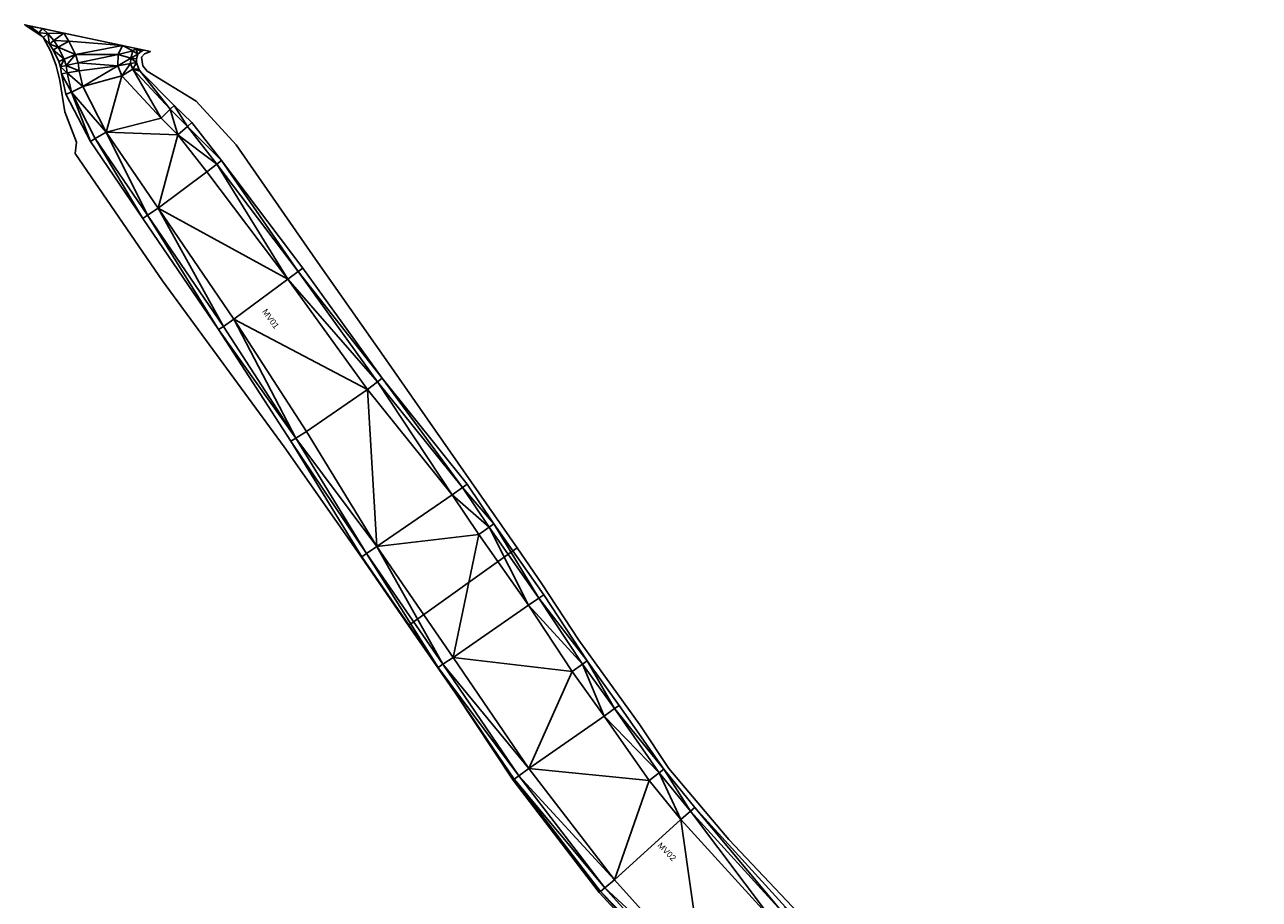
# Model space of a CAD drawing. Header units: inches. Extents: x 165249 to 166515, y 421241 to 425252.
# Tile 8 of 8: x 165249 to 166166, y 424602 to 425252. Entities that reach past the tile are written whole.
import ezdxf

# ---------------------------------------------------------------- set-up
doc = ezdxf.new("R2010")
doc.units = ezdxf.units.IN
doc.header["$MEASUREMENT"] = 0
for name, color, linetype in [('_MODEL', 7, 'Continuous'), ('Model_TIN', 9, 'Continuous'), ('TI21280_Monstervakken_0103', 5, 'Continuous')]:
    doc.layers.add(name, color=color, linetype=linetype)
doc.styles.get("Standard").update_dxf_attribs({"font": 'arial.ttf'})

msp = doc.modelspace()

# ---------------------------------------------------------------- linework, layer by layer
at = {"layer": '_MODEL', "color": 8}
for p, q in [((165253.03, 425250.62, 4.9), (165262.39, 425249.02, 3.2)), ((165262.39, 425249.02, 3.2), (165278.26, 425245.46, 0.05)), ((165262.39, 425249.02, 3.2), (165278.26, 425245.46, 0.05)), ((165331.77, 425234.1, 3.2), (165321.78, 425236.19, 0.05)), ((165337.45, 425232.91, 4.9), (165331.77, 425234.1, 3.2)), ((165337.45, 425232.91, 4.9), (165331.77, 425234.1, 3.2)), ((165337.45, 425232.91, 4.9), (165331.77, 425234.1, 3.2))]:
    msp.add_line(p, q, dxfattribs=at)
at = {"layer": '_MODEL', "color": 1}
msp.add_line((165278.26, 425245.46, 0.05), (165321.78, 425236.19, 0.05), dxfattribs=at)
msp.add_line((165278.26, 425245.46, 0.05), (165321.78, 425236.19, 0.05), dxfattribs=at)
at = {"layer": '_MODEL', "color": 4, "elevation": 4.9}
for points in [[(165253.03, 425250.62), (165259.64, 425245.77), (165263.26, 425242.24), (165267.57, 425237.32), (165270.41, 425233.01), (165274.52, 425224.47), (165275.89, 425220.38), (165276.62, 425215.17), (165279.86, 425200.2)], [(165334.98, 425217.31), (165334.15, 425218.78), (165332.22, 425223.55), (165332.33, 425226.34), (165333.23, 425229.93), (165335.72, 425231.83), (165337.45, 425232.91)], [(165577.98, 424910.34), (165514.79, 424989.02), (165455.86, 425070.81), (165395.32, 425150.72), (165373.38, 425178.97), (165360.35, 425191.82), (165334.98, 425217.31)], [(165499.73, 424856.4), (165447, 424942.21), (165393.31, 425025.25), (165337.02, 425107.8), (165298.03, 425164.98), (165279.86, 425200.2)], [(166153.93, 424136.51), (166165.49, 424209.73), (166166.42, 424229.44), (166166.2, 424241.94), (166163.48, 424271.87), (166159.15, 424293.32), (166153.14, 424306.38), (166142.51, 424326.29), (166135.21, 424335.42), (166118.58, 424353.97), (166096.76, 424373.53), (166039.66, 424415.56), (165960.53, 424471.96), (165882.09, 424534), (165845.33, 424565.69), (165814.53, 424595.92), (165747.04, 424670.02), (165724.1, 424698.47), (165690.96, 424745.97), (165667.1, 424778.96), (165634.8, 424828.01), (165597.82, 424880.75), (165578, 424910.31), (165577.98, 424910.34)], [(165499.73, 424856.4), (165556.49, 424774.06), (165612.9, 424691.08), (165677.01, 424607.76), (165743.87, 424533.39), (165822.97, 424460.42), (165901.63, 424398.66), (165985.32, 424338.84), (166067, 424280.98), (166082.27, 424270.47), (166096.67, 424258.43), (166098.92, 424255.72), (166102.86, 424251.04), (166107.45, 424243.12), (166111.77, 424233.16), (166115.58, 424223.92), (166117.39, 424211.32), (166117.39, 424211.32), (166117.26, 424199.35), (166116.97, 424183.29), (166114.24, 424141.85)]]:
    msp.add_lwpolyline(points, dxfattribs=at)
at = {"layer": '_MODEL', "color": 3, "elevation": 3.2}
for points in [[(165262.39, 425249.02), (165266.34, 425245.17), (165270.96, 425239.9), (165274.12, 425235.11), (165278.46, 425226.07), (165280.04, 425221.36), (165280.8, 425215.92), (165283.9, 425201.65)], [(165329.57, 425218.78), (165327.94, 425222.8), (165328.15, 425226.94), (165329.51, 425232.38), (165331.77, 425234.1)], [(165574.48, 424907.92), (165511.4, 424986.44), (165452.45, 425068.29), (165391.95, 425148.13), (165370.2, 425176.14), (165357.3, 425188.86), (165329.57, 425218.78)], [(165503.22, 424858.82), (165450.59, 424944.47), (165396.85, 425027.6), (165340.53, 425110.2), (165301.69, 425167.16), (165283.9, 425201.65)], [(166149.73, 424137.17), (166161.26, 424210.16), (166162.17, 424229.51), (166161.95, 424241.71), (166159.27, 424271.26), (166155.08, 424291.99), (166149.33, 424304.49), (166138.94, 424323.94), (166131.97, 424332.67), (166115.57, 424350.96), (166094.08, 424370.23), (166037.17, 424412.11), (165957.97, 424468.56), (165879.39, 424530.73), (165842.45, 424562.57), (165811.47, 424592.97), (165743.81, 424667.25), (165720.7, 424695.92), (165687.5, 424743.51), (165663.6, 424776.54), (165631.28, 424825.62), (165594.31, 424878.35), (165574.5, 424907.89), (165574.48, 424907.92)], [(165503.22, 424858.82), (165559.99, 424776.47), (165616.34, 424693.57), (165680.28, 424610.48), (165746.9, 424536.38), (165825.73, 424463.65), (165904.18, 424402.06), (165987.78, 424342.3), (166069.44, 424284.46), (166084.84, 424273.86), (166099.7, 424261.44), (166102.18, 424258.45), (166106.35, 424253.49), (166111.25, 424245.04), (166115.68, 424234.82), (166119.72, 424225.04), (166121.64, 424211.6), (166121.51, 424199.28), (166121.22, 424183.11), (166118.46, 424141.28)]]:
    msp.add_lwpolyline(points, dxfattribs=at)
at = {"layer": '_MODEL', "color": 1, "elevation": 0.05}
for points in [[(165278.26, 425245.46), (165282.1, 425239.62), (165286.95, 425229.52), (165288.98, 425223.47), (165289.82, 425217.52), (165292.34, 425205.9)], [(165321.45, 425213.66), (165318.41, 425221.13), (165318.75, 425229.6), (165321.78, 425236.19)], [(165566.72, 424902.52), (165503.88, 424980.72), (165444.84, 425062.67), (165384.45, 425142.38), (165363.12, 425169.85), (165350.52, 425182.28), (165321.46, 425213.63)], [(165510.74, 424864.04), (165458.6, 424949.5), (165404.72, 425032.83), (165348.34, 425115.52), (165309.82, 425172.01), (165292.34, 425205.9)], [(166140.4, 424138.65), (166151.84, 424211.13), (166152.72, 424229.64), (166152.51, 424241.19), (166149.91, 424269.89), (166146.04, 424289.04), (166140.87, 424300.29), (166131.02, 424318.72), (166124.75, 424326.56), (166108.88, 424344.26), (166088.11, 424362.89), (166031.62, 424404.46), (165952.3, 424461.01), (165873.37, 424523.44), (165836.05, 424555.61), (165804.66, 424586.41), (165736.64, 424661.1), (165713.14, 424690.24), (165679.79, 424738.04), (165655.83, 424771.17), (165623.47, 424820.31), (165586.52, 424873), (165566.72, 424902.52)], [(165510.74, 424864.04), (165567.55, 424781.63), (165623.76, 424698.94), (165687.32, 424616.34), (165753.42, 424542.81), (165831.66, 424470.63), (165909.67, 424409.39), (165993.09, 424349.76), (166074.68, 424291.97), (166090.38, 424281.15), (166106.21, 424267.92), (166109.2, 424264.31), (166113.87, 424258.77), (166119.43, 424249.17), (166124.11, 424238.38), (166128.61, 424227.47), (166130.8, 424212.2), (166130.66, 424199.15), (166130.36, 424182.73), (166127.55, 424140.06)]]:
    msp.add_lwpolyline(points, dxfattribs=at)
at = {"layer": 'Model_TIN'}
for points in [[(165259.64, 425245.77, 4.9), (165253.03, 425250.62, 4.9), (165262.39, 425249.02, 3.2), (165259.64, 425245.77, 4.9)], [(165259.64, 425245.77, 4.9), (165263.26, 425242.24, 4.9), (165253.03, 425250.62, 4.9), (165259.64, 425245.77, 4.9)], [(165266.34, 425245.17, 3.2), (165259.64, 425245.77, 4.9), (165262.39, 425249.02, 3.2), (165266.34, 425245.17, 3.2)], [(165266.34, 425245.17, 3.2), (165262.39, 425249.02, 3.2), (165278.26, 425245.46, 0.05), (165266.34, 425245.17, 3.2)], [(165266.34, 425245.17, 3.2), (165263.26, 425242.24, 4.9), (165259.64, 425245.77, 4.9), (165266.34, 425245.17, 3.2)], [(165267.57, 425237.32, 4.9), (165263.26, 425242.24, 4.9), (165266.34, 425245.17, 3.2), (165267.57, 425237.32, 4.9)], [(165270.96, 425239.9, 3.2), (165266.34, 425245.17, 3.2), (165278.26, 425245.46, 0.05), (165270.96, 425239.9, 3.2)], [(165266.34, 425245.17, 3.2), (165270.96, 425239.9, 3.2), (165267.57, 425237.32, 4.9), (165266.34, 425245.17, 3.2)], [(165274.12, 425235.11, 3.2), (165267.57, 425237.32, 4.9), (165270.96, 425239.9, 3.2), (165274.12, 425235.11, 3.2)], [(165274.12, 425235.11, 3.2), (165270.41, 425233.01, 4.9), (165267.57, 425237.32, 4.9), (165274.12, 425235.11, 3.2)], [(165270.96, 425239.9, 3.2), (165278.26, 425245.46, 0.05), (165282.1, 425239.62, 0.05), (165270.96, 425239.9, 3.2)], [(165274.12, 425235.11, 3.2), (165270.96, 425239.9, 3.2), (165282.1, 425239.62, 0.05), (165274.12, 425235.11, 3.2)], [(165286.95, 425229.52, 0.05), (165274.12, 425235.11, 3.2), (165282.1, 425239.62, 0.05), (165286.95, 425229.52, 0.05)], [(165282.1, 425239.62, 0.05), (165278.26, 425245.46, 0.05), (165321.78, 425236.19, 0.05), (165282.1, 425239.62, 0.05)], [(165282.1, 425239.62, 0.05), (165321.78, 425236.19, 0.05), (165321.78, 425236.19, 0.05), (165282.1, 425239.62, 0.05)], [(165286.95, 425229.52, 0.05), (165282.1, 425239.62, 0.05), (165321.78, 425236.19, 0.05), (165286.95, 425229.52, 0.05)], [(165278.46, 425226.07, 3.2), (165270.41, 425233.01, 4.9), (165274.12, 425235.11, 3.2), (165278.46, 425226.07, 3.2)], [(165278.46, 425226.07, 3.2), (165274.52, 425224.47, 4.9), (165270.41, 425233.01, 4.9), (165278.46, 425226.07, 3.2)], [(165274.12, 425235.11, 3.2), (165286.95, 425229.52, 0.05), (165278.46, 425226.07, 3.2), (165274.12, 425235.11, 3.2)], [(165280.04, 425221.36, 3.2), (165278.46, 425226.07, 3.2), (165286.95, 425229.52, 0.05), (165280.04, 425221.36, 3.2)], [(165286.95, 425229.52, 0.05), (165288.98, 425223.47, 0.05), (165280.04, 425221.36, 3.2), (165286.95, 425229.52, 0.05)], [(165286.95, 425229.52, 0.05), (165321.78, 425236.19, 0.05), (165318.75, 425229.6, 0.05), (165286.95, 425229.52, 0.05)], [(165286.95, 425229.52, 0.05), (165318.75, 425229.6, 0.05), (165288.98, 425223.47, 0.05), (165286.95, 425229.52, 0.05)], [(165288.98, 425223.47, 0.05), (165318.75, 425229.6, 0.05), (165318.41, 425221.13, 0.05), (165288.98, 425223.47, 0.05)], [(165328.15, 425226.94, 3.2), (165318.41, 425221.13, 0.05), (165318.75, 425229.6, 0.05), (165328.15, 425226.94, 3.2)], [(165329.51, 425232.38, 3.2), (165318.75, 425229.6, 0.05), (165321.78, 425236.19, 0.05), (165329.51, 425232.38, 3.2)], [(165329.51, 425232.38, 3.2), (165328.15, 425226.94, 3.2), (165318.75, 425229.6, 0.05), (165329.51, 425232.38, 3.2)], [(165331.77, 425234.1, 3.2), (165329.51, 425232.38, 3.2), (165321.78, 425236.19, 0.05), (165331.77, 425234.1, 3.2)], [(165321.78, 425236.19, 0.05), (165321.78, 425236.19, 0.05), (165331.77, 425234.1, 3.2), (165321.78, 425236.19, 0.05)], [(165329.51, 425232.38, 3.2), (165333.23, 425229.93, 4.9), (165328.15, 425226.94, 3.2), (165329.51, 425232.38, 3.2)], [(165333.23, 425229.93, 4.9), (165332.33, 425226.34, 4.9), (165328.15, 425226.94, 3.2), (165333.23, 425229.93, 4.9)], [(165329.51, 425232.38, 3.2), (165331.77, 425234.1, 3.2), (165333.23, 425229.93, 4.9), (165329.51, 425232.38, 3.2)], [(165335.72, 425231.83, 4.9), (165331.77, 425234.1, 3.2), (165337.45, 425232.91, 4.9), (165335.72, 425231.83, 4.9)], [(165335.72, 425231.83, 4.9), (165333.23, 425229.93, 4.9), (165331.77, 425234.1, 3.2), (165335.72, 425231.83, 4.9)], [(165275.89, 425220.38, 4.9), (165274.52, 425224.47, 4.9), (165278.46, 425226.07, 3.2), (165275.89, 425220.38, 4.9)], [(165280.04, 425221.36, 3.2), (165275.89, 425220.38, 4.9), (165278.46, 425226.07, 3.2), (165280.04, 425221.36, 3.2)], [(165280.8, 425215.92, 3.2), (165275.89, 425220.38, 4.9), (165280.04, 425221.36, 3.2), (165280.8, 425215.92, 3.2)], [(165280.8, 425215.92, 3.2), (165276.62, 425215.17, 4.9), (165275.89, 425220.38, 4.9), (165280.8, 425215.92, 3.2)], [(165280.04, 425221.36, 3.2), (165288.98, 425223.47, 0.05), (165289.82, 425217.52, 0.05), (165280.04, 425221.36, 3.2)], [(165280.8, 425215.92, 3.2), (165280.04, 425221.36, 3.2), (165289.82, 425217.52, 0.05), (165280.8, 425215.92, 3.2)], [(165289.82, 425217.52, 0.05), (165288.98, 425223.47, 0.05), (165318.41, 425221.13, 0.05), (165289.82, 425217.52, 0.05)], [(165292.34, 425205.9, 0.05), (165289.82, 425217.52, 0.05), (165318.41, 425221.13, 0.05), (165292.34, 425205.9, 0.05)], [(165321.45, 425213.66, 0.05), (165292.34, 425205.9, 0.05), (165318.41, 425221.13, 0.05), (165321.45, 425213.66, 0.05)], [(165328.15, 425226.94, 3.2), (165327.94, 425222.8, 3.2), (165318.41, 425221.13, 0.05), (165328.15, 425226.94, 3.2)], [(165321.45, 425213.66, 0.05), (165318.41, 425221.13, 0.05), (165327.94, 425222.8, 3.2), (165321.45, 425213.66, 0.05)], [(165327.94, 425222.8, 3.2), (165329.57, 425218.78, 3.2), (165321.45, 425213.66, 0.05), (165327.94, 425222.8, 3.2)], [(165321.45, 425213.66, 0.05), (165329.57, 425218.78, 3.2), (165321.46, 425213.63, 0.05), (165321.45, 425213.66, 0.05)], [(165350.52, 425182.28, 0.05), (165321.46, 425213.63, 0.05), (165329.57, 425218.78, 3.2), (165350.52, 425182.28, 0.05)], [(165328.15, 425226.94, 3.2), (165332.22, 425223.55, 4.9), (165327.94, 425222.8, 3.2), (165328.15, 425226.94, 3.2)], [(165329.57, 425218.78, 3.2), (165327.94, 425222.8, 3.2), (165332.22, 425223.55, 4.9), (165329.57, 425218.78, 3.2)], [(165328.15, 425226.94, 3.2), (165332.33, 425226.34, 4.9), (165332.22, 425223.55, 4.9), (165328.15, 425226.94, 3.2)], [(165329.57, 425218.78, 3.2), (165332.22, 425223.55, 4.9), (165334.15, 425218.78, 4.9), (165329.57, 425218.78, 3.2)], [(165329.57, 425218.78, 3.2), (165334.15, 425218.78, 4.9), (165334.98, 425217.31, 4.9), (165329.57, 425218.78, 3.2)], [(165357.3, 425188.86, 3.2), (165350.52, 425182.28, 0.05), (165329.57, 425218.78, 3.2), (165357.3, 425188.86, 3.2)], [(165329.57, 425218.78, 3.2), (165334.98, 425217.31, 4.9), (165357.3, 425188.86, 3.2), (165329.57, 425218.78, 3.2)], [(165280.8, 425215.92, 3.2), (165283.9, 425201.65, 3.2), (165276.62, 425215.17, 4.9), (165280.8, 425215.92, 3.2)], [(165276.62, 425215.17, 4.9), (165283.9, 425201.65, 3.2), (165279.86, 425200.2, 4.9), (165276.62, 425215.17, 4.9)], [(165280.8, 425215.92, 3.2), (165289.82, 425217.52, 0.05), (165292.34, 425205.9, 0.05), (165280.8, 425215.92, 3.2)], [(165292.34, 425205.9, 0.05), (165283.9, 425201.65, 3.2), (165280.8, 425215.92, 3.2), (165292.34, 425205.9, 0.05)], [(165321.46, 425213.63, 0.05), (165292.34, 425205.9, 0.05), (165321.45, 425213.66, 0.05), (165321.46, 425213.63, 0.05)], [(165292.34, 425205.9, 0.05), (165321.46, 425213.63, 0.05), (165309.82, 425172.01, 0.05), (165292.34, 425205.9, 0.05)], [(165350.52, 425182.28, 0.05), (165309.82, 425172.01, 0.05), (165321.46, 425213.63, 0.05), (165350.52, 425182.28, 0.05)], [(165360.35, 425191.82, 4.9), (165357.3, 425188.86, 3.2), (165334.98, 425217.31, 4.9), (165360.35, 425191.82, 4.9)], [(165279.86, 425200.2, 4.9), (165283.9, 425201.65, 3.2), (165298.03, 425164.98, 4.9), (165279.86, 425200.2, 4.9)], [(165309.82, 425172.01, 0.05), (165283.9, 425201.65, 3.2), (165292.34, 425205.9, 0.05), (165309.82, 425172.01, 0.05)], [(165309.82, 425172.01, 0.05), (165301.69, 425167.16, 3.2), (165283.9, 425201.65, 3.2), (165309.82, 425172.01, 0.05)], [(165301.69, 425167.16, 3.2), (165298.03, 425164.98, 4.9), (165283.9, 425201.65, 3.2), (165301.69, 425167.16, 3.2)], [(165360.35, 425191.82, 4.9), (165370.2, 425176.14, 3.2), (165357.3, 425188.86, 3.2), (165360.35, 425191.82, 4.9)], [(165360.35, 425191.82, 4.9), (165373.38, 425178.97, 4.9), (165370.2, 425176.14, 3.2), (165360.35, 425191.82, 4.9)], [(165350.52, 425182.28, 0.05), (165363.12, 425169.85, 0.05), (165309.82, 425172.01, 0.05), (165350.52, 425182.28, 0.05)], [(165350.52, 425182.28, 0.05), (165357.3, 425188.86, 3.2), (165363.12, 425169.85, 0.05), (165350.52, 425182.28, 0.05)], [(165363.12, 425169.85, 0.05), (165357.3, 425188.86, 3.2), (165370.2, 425176.14, 3.2), (165363.12, 425169.85, 0.05)], [(165363.12, 425169.85, 0.05), (165370.2, 425176.14, 3.2), (165391.95, 425148.13, 3.2), (165363.12, 425169.85, 0.05)], [(165373.38, 425178.97, 4.9), (165395.32, 425150.72, 4.9), (165370.2, 425176.14, 3.2), (165373.38, 425178.97, 4.9)], [(165395.32, 425150.72, 4.9), (165391.95, 425148.13, 3.2), (165370.2, 425176.14, 3.2), (165395.32, 425150.72, 4.9)], [(165298.03, 425164.98, 4.9), (165301.69, 425167.16, 3.2), (165337.02, 425107.8, 4.9), (165298.03, 425164.98, 4.9)], [(165309.82, 425172.01, 0.05), (165340.53, 425110.2, 3.2), (165301.69, 425167.16, 3.2), (165309.82, 425172.01, 0.05)], [(165337.02, 425107.8, 4.9), (165301.69, 425167.16, 3.2), (165340.53, 425110.2, 3.2), (165337.02, 425107.8, 4.9)], [(165348.34, 425115.52, 0.05), (165340.53, 425110.2, 3.2), (165309.82, 425172.01, 0.05), (165348.34, 425115.52, 0.05)], [(165363.12, 425169.85, 0.05), (165348.34, 425115.52, 0.05), (165309.82, 425172.01, 0.05), (165363.12, 425169.85, 0.05)], [(165384.45, 425142.38, 0.05), (165348.34, 425115.52, 0.05), (165363.12, 425169.85, 0.05), (165384.45, 425142.38, 0.05)], [(165363.12, 425169.85, 0.05), (165391.95, 425148.13, 3.2), (165384.45, 425142.38, 0.05), (165363.12, 425169.85, 0.05)], [(165384.45, 425142.38, 0.05), (165391.95, 425148.13, 3.2), (165444.84, 425062.67, 0.05), (165384.45, 425142.38, 0.05)], [(165452.45, 425068.29, 3.2), (165391.95, 425148.13, 3.2), (165395.32, 425150.72, 4.9), (165452.45, 425068.29, 3.2)], [(165452.45, 425068.29, 3.2), (165444.84, 425062.67, 0.05), (165391.95, 425148.13, 3.2), (165452.45, 425068.29, 3.2)], [(165395.32, 425150.72, 4.9), (165455.86, 425070.81, 4.9), (165452.45, 425068.29, 3.2), (165395.32, 425150.72, 4.9)], [(165384.45, 425142.38, 0.05), (165444.84, 425062.67, 0.05), (165348.34, 425115.52, 0.05), (165384.45, 425142.38, 0.05)], [(165337.02, 425107.8, 4.9), (165340.53, 425110.2, 3.2), (165393.31, 425025.25, 4.9), (165337.02, 425107.8, 4.9)], [(165348.34, 425115.52, 0.05), (165396.85, 425027.6, 3.2), (165340.53, 425110.2, 3.2), (165348.34, 425115.52, 0.05)], [(165396.85, 425027.6, 3.2), (165393.31, 425025.25, 4.9), (165340.53, 425110.2, 3.2), (165396.85, 425027.6, 3.2)], [(165348.34, 425115.52, 0.05), (165404.72, 425032.83, 0.05), (165396.85, 425027.6, 3.2), (165348.34, 425115.52, 0.05)], [(165348.34, 425115.52, 0.05), (165444.84, 425062.67, 0.05), (165404.72, 425032.83, 0.05), (165348.34, 425115.52, 0.05)], [(165404.72, 425032.83, 0.05), (165444.84, 425062.67, 0.05), (165503.88, 424980.72, 0.05), (165404.72, 425032.83, 0.05)], [(165452.45, 425068.29, 3.2), (165511.4, 424986.44, 3.2), (165444.84, 425062.67, 0.05), (165452.45, 425068.29, 3.2)], [(165511.4, 424986.44, 3.2), (165503.88, 424980.72, 0.05), (165444.84, 425062.67, 0.05), (165511.4, 424986.44, 3.2)], [(165514.79, 424989.02, 4.9), (165452.45, 425068.29, 3.2), (165455.86, 425070.81, 4.9), (165514.79, 424989.02, 4.9)], [(165511.4, 424986.44, 3.2), (165452.45, 425068.29, 3.2), (165514.79, 424989.02, 4.9), (165511.4, 424986.44, 3.2)], [(165396.85, 425027.6, 3.2), (165450.59, 424944.47, 3.2), (165393.31, 425025.25, 4.9), (165396.85, 425027.6, 3.2)], [(165404.72, 425032.83, 0.05), (165450.59, 424944.47, 3.2), (165396.85, 425027.6, 3.2), (165404.72, 425032.83, 0.05)], [(165404.72, 425032.83, 0.05), (165503.88, 424980.72, 0.05), (165458.6, 424949.5, 0.05), (165404.72, 425032.83, 0.05)], [(165450.59, 424944.47, 3.2), (165404.72, 425032.83, 0.05), (165458.6, 424949.5, 0.05), (165450.59, 424944.47, 3.2)], [(165450.59, 424944.47, 3.2), (165447, 424942.21, 4.9), (165393.31, 425025.25, 4.9), (165450.59, 424944.47, 3.2)], [(165503.88, 424980.72, 0.05), (165510.74, 424864.04, 0.05), (165458.6, 424949.5, 0.05), (165503.88, 424980.72, 0.05)], [(165503.88, 424980.72, 0.05), (165511.4, 424986.44, 3.2), (165566.72, 424902.52, 0.05), (165503.88, 424980.72, 0.05)], [(165503.88, 424980.72, 0.05), (165566.72, 424902.52, 0.05), (165510.74, 424864.04, 0.05), (165503.88, 424980.72, 0.05)], [(165511.4, 424986.44, 3.2), (165514.79, 424989.02, 4.9), (165574.48, 424907.92, 3.2), (165511.4, 424986.44, 3.2)], [(165566.72, 424902.52, 0.05), (165511.4, 424986.44, 3.2), (165574.48, 424907.92, 3.2), (165566.72, 424902.52, 0.05)], [(165514.79, 424989.02, 4.9), (165577.98, 424910.34, 4.9), (165574.48, 424907.92, 3.2), (165514.79, 424989.02, 4.9)], [(165450.59, 424944.47, 3.2), (165503.22, 424858.82, 3.2), (165447, 424942.21, 4.9), (165450.59, 424944.47, 3.2)], [(165450.59, 424944.47, 3.2), (165458.6, 424949.5, 0.05), (165510.74, 424864.04, 0.05), (165450.59, 424944.47, 3.2)], [(165450.59, 424944.47, 3.2), (165510.74, 424864.04, 0.05), (165503.22, 424858.82, 3.2), (165450.59, 424944.47, 3.2)], [(165503.22, 424858.82, 3.2), (165499.73, 424856.4, 4.9), (165447, 424942.21, 4.9), (165503.22, 424858.82, 3.2)], [(165566.72, 424902.52, 0.05), (165574.48, 424907.92, 3.2), (165574.5, 424907.89, 3.2), (165566.72, 424902.52, 0.05)], [(165574.5, 424907.89, 3.2), (165594.31, 424878.35, 3.2), (165566.72, 424902.52, 0.05), (165574.5, 424907.89, 3.2)], [(165574.5, 424907.89, 3.2), (165574.48, 424907.92, 3.2), (165577.98, 424910.34, 4.9), (165574.5, 424907.89, 3.2)], [(165578, 424910.31, 4.9), (165574.5, 424907.89, 3.2), (165577.98, 424910.34, 4.9), (165578, 424910.31, 4.9)], [(165578, 424910.31, 4.9), (165597.82, 424880.75, 4.9), (165574.5, 424907.89, 3.2), (165578, 424910.31, 4.9)], [(165574.5, 424907.89, 3.2), (165597.82, 424880.75, 4.9), (165594.31, 424878.35, 3.2), (165574.5, 424907.89, 3.2)], [(165586.52, 424873, 0.05), (165510.74, 424864.04, 0.05), (165566.72, 424902.52, 0.05), (165586.52, 424873, 0.05)], [(165594.31, 424878.35, 3.2), (165586.52, 424873, 0.05), (165566.72, 424902.52, 0.05), (165594.31, 424878.35, 3.2)], [(165594.31, 424878.35, 3.2), (165597.82, 424880.75, 4.9), (165631.28, 424825.62, 3.2), (165594.31, 424878.35, 3.2)], [(165631.28, 424825.62, 3.2), (165597.82, 424880.75, 4.9), (165634.8, 424828.01, 4.9), (165631.28, 424825.62, 3.2)], [(165586.52, 424873, 0.05), (165567.55, 424781.63, 0.05), (165510.74, 424864.04, 0.05), (165586.52, 424873, 0.05)], [(165623.47, 424820.31, 0.05), (165567.55, 424781.63, 0.05), (165586.52, 424873, 0.05), (165623.47, 424820.31, 0.05)], [(165623.47, 424820.31, 0.05), (165586.52, 424873, 0.05), (165594.31, 424878.35, 3.2), (165623.47, 424820.31, 0.05)], [(165594.31, 424878.35, 3.2), (165631.28, 424825.62, 3.2), (165623.47, 424820.31, 0.05), (165594.31, 424878.35, 3.2)], [(165510.74, 424864.04, 0.05), (165559.99, 424776.47, 3.2), (165503.22, 424858.82, 3.2), (165510.74, 424864.04, 0.05)], [(165559.99, 424776.47, 3.2), (165510.74, 424864.04, 0.05), (165567.55, 424781.63, 0.05), (165559.99, 424776.47, 3.2)], [(165503.22, 424858.82, 3.2), (165556.49, 424774.06, 4.9), (165499.73, 424856.4, 4.9), (165503.22, 424858.82, 3.2)], [(165559.99, 424776.47, 3.2), (165556.49, 424774.06, 4.9), (165503.22, 424858.82, 3.2), (165559.99, 424776.47, 3.2)], [(165623.47, 424820.31, 0.05), (165631.28, 424825.62, 3.2), (165663.6, 424776.54, 3.2), (165623.47, 424820.31, 0.05)], [(165631.28, 424825.62, 3.2), (165634.8, 424828.01, 4.9), (165667.1, 424778.96, 4.9), (165631.28, 424825.62, 3.2)], [(165663.6, 424776.54, 3.2), (165631.28, 424825.62, 3.2), (165667.1, 424778.96, 4.9), (165663.6, 424776.54, 3.2)], [(165567.55, 424781.63, 0.05), (165623.47, 424820.31, 0.05), (165655.83, 424771.17, 0.05), (165567.55, 424781.63, 0.05)], [(165663.6, 424776.54, 3.2), (165655.83, 424771.17, 0.05), (165623.47, 424820.31, 0.05), (165663.6, 424776.54, 3.2)], [(165567.55, 424781.63, 0.05), (165623.76, 424698.94, 0.05), (165559.99, 424776.47, 3.2), (165567.55, 424781.63, 0.05)], [(165567.55, 424781.63, 0.05), (165655.83, 424771.17, 0.05), (165623.76, 424698.94, 0.05), (165567.55, 424781.63, 0.05)], [(165663.6, 424776.54, 3.2), (165667.1, 424778.96, 4.9), (165687.5, 424743.51, 3.2), (165663.6, 424776.54, 3.2)], [(165690.96, 424745.97, 4.9), (165687.5, 424743.51, 3.2), (165667.1, 424778.96, 4.9), (165690.96, 424745.97, 4.9)], [(165559.99, 424776.47, 3.2), (165616.34, 424693.57, 3.2), (165556.49, 424774.06, 4.9), (165559.99, 424776.47, 3.2)], [(165616.34, 424693.57, 3.2), (165612.9, 424691.08, 4.9), (165556.49, 424774.06, 4.9), (165616.34, 424693.57, 3.2)], [(165616.34, 424693.57, 3.2), (165559.99, 424776.47, 3.2), (165623.76, 424698.94, 0.05), (165616.34, 424693.57, 3.2)], [(165623.76, 424698.94, 0.05), (165655.83, 424771.17, 0.05), (165679.79, 424738.04, 0.05), (165623.76, 424698.94, 0.05)], [(165663.6, 424776.54, 3.2), (165679.79, 424738.04, 0.05), (165655.83, 424771.17, 0.05), (165663.6, 424776.54, 3.2)], [(165663.6, 424776.54, 3.2), (165687.5, 424743.51, 3.2), (165679.79, 424738.04, 0.05), (165663.6, 424776.54, 3.2)], [(165687.5, 424743.51, 3.2), (165720.7, 424695.92, 3.2), (165679.79, 424738.04, 0.05), (165687.5, 424743.51, 3.2)], [(165690.96, 424745.97, 4.9), (165724.1, 424698.47, 4.9), (165687.5, 424743.51, 3.2), (165690.96, 424745.97, 4.9)], [(165720.7, 424695.92, 3.2), (165687.5, 424743.51, 3.2), (165724.1, 424698.47, 4.9), (165720.7, 424695.92, 3.2)], [(165623.76, 424698.94, 0.05), (165679.79, 424738.04, 0.05), (165713.14, 424690.24, 0.05), (165623.76, 424698.94, 0.05)], [(165713.14, 424690.24, 0.05), (165679.79, 424738.04, 0.05), (165720.7, 424695.92, 3.2), (165713.14, 424690.24, 0.05)], [(165616.34, 424693.57, 3.2), (165623.76, 424698.94, 0.05), (165687.32, 424616.34, 0.05), (165616.34, 424693.57, 3.2)], [(165623.76, 424698.94, 0.05), (165713.14, 424690.24, 0.05), (165687.32, 424616.34, 0.05), (165623.76, 424698.94, 0.05)], [(165720.7, 424695.92, 3.2), (165736.64, 424661.1, 0.05), (165713.14, 424690.24, 0.05), (165720.7, 424695.92, 3.2)], [(165724.1, 424698.47, 4.9), (165743.81, 424667.25, 3.2), (165720.7, 424695.92, 3.2), (165724.1, 424698.47, 4.9)], [(165720.7, 424695.92, 3.2), (165743.81, 424667.25, 3.2), (165736.64, 424661.1, 0.05), (165720.7, 424695.92, 3.2)], [(165724.1, 424698.47, 4.9), (165747.04, 424670.02, 4.9), (165743.81, 424667.25, 3.2), (165724.1, 424698.47, 4.9)], [(165680.28, 424610.48, 3.2), (165612.9, 424691.08, 4.9), (165616.34, 424693.57, 3.2), (165680.28, 424610.48, 3.2)], [(165680.28, 424610.48, 3.2), (165677.01, 424607.76, 4.9), (165612.9, 424691.08, 4.9), (165680.28, 424610.48, 3.2)], [(165680.28, 424610.48, 3.2), (165616.34, 424693.57, 3.2), (165687.32, 424616.34, 0.05), (165680.28, 424610.48, 3.2)], [(165713.14, 424690.24, 0.05), (165736.64, 424661.1, 0.05), (165687.32, 424616.34, 0.05), (165713.14, 424690.24, 0.05)], [(165747.04, 424670.02, 4.9), (165811.47, 424592.97, 3.2), (165743.81, 424667.25, 3.2), (165747.04, 424670.02, 4.9)], [(165747.04, 424670.02, 4.9), (165814.53, 424595.92, 4.9), (165811.47, 424592.97, 3.2), (165747.04, 424670.02, 4.9)], [(165753.42, 424542.81, 0.05), (165687.32, 424616.34, 0.05), (165736.64, 424661.1, 0.05), (165753.42, 424542.81, 0.05)], [(165804.66, 424586.41, 0.05), (165736.64, 424661.1, 0.05), (165743.81, 424667.25, 3.2), (165804.66, 424586.41, 0.05)], [(165736.64, 424661.1, 0.05), (165804.66, 424586.41, 0.05), (165753.42, 424542.81, 0.05), (165736.64, 424661.1, 0.05)], [(165743.81, 424667.25, 3.2), (165811.47, 424592.97, 3.2), (165804.66, 424586.41, 0.05), (165743.81, 424667.25, 3.2)], [(165680.28, 424610.48, 3.2), (165687.32, 424616.34, 0.05), (165753.42, 424542.81, 0.05), (165680.28, 424610.48, 3.2)], [(165680.28, 424610.48, 3.2), (165746.9, 424536.38, 3.2), (165677.01, 424607.76, 4.9), (165680.28, 424610.48, 3.2)], [(165746.9, 424536.38, 3.2), (165743.87, 424533.39, 4.9), (165677.01, 424607.76, 4.9), (165746.9, 424536.38, 3.2)], [(165753.42, 424542.81, 0.05), (165746.9, 424536.38, 3.2), (165680.28, 424610.48, 3.2), (165753.42, 424542.81, 0.05)]]:
    msp.add_3dface(points, dxfattribs=at)
at = {"layer": 'TI21280_Monstervakken_0103', "linetype": 'Continuous'}
for points in [[(165534.3, 424805.35), (165615.05, 424863.11), (165536.97, 424974.91), (165517.67, 425002.8), (165465.24, 425077.62), (165406.25, 425162.59), (165376.56, 425194.89), (165340.16, 425217.17), (165336.95, 425221.19), (165335.96, 425227.57), (165338.15, 425230.21), (165342.61, 425231.82), (165249.23, 425251.75), (165263.02, 425242.47), (165268.67, 425231.79), (165272.56, 425221.43), (165275.41, 425210.28), (165279.04, 425186.95), (165287.6, 425164.4), (165286.82, 425156.1), (165351.56, 425061.45), (165441.89, 424938.18), (165499.36, 424856.14)], [(165925.85, 424501.06), (165908.17, 424515.06), (165845.43, 424568.98), (165772.34, 424646.22), (165727.75, 424699.03), (165706.15, 424731.4), (165660.87, 424794.49), (165633.3, 424836.34), (165615.05, 424863.11), (165534.3, 424805.35), (165569.4, 424755.06), (165612.1, 424690.27), (165675.96, 424606.83), (165766.29, 424508.78), (165850.81, 424434.99), (165864.54, 424424.76)]]:
    msp.add_lwpolyline(points, close=True, dxfattribs=at)

# ---------------------------------------------------------------- texts
at = {"layer": 'TI21280_Monstervakken_0103', "char_height": 0.2, "width": 13.9332, "attachment_point": 7}
for s, insert, rotation in [('\\fArial|i0|b0;\\H4.47055;MV01', (165425.39, 425038.52), 305.57398), ('\\fArial|i0|b0;\\H4.47055;MV02', (165718.98, 424641.47), 314.41069)]:
    msp.add_mtext(s, dxfattribs=dict(at, insert=insert, rotation=rotation))

doc.saveas('drawing.dxf')
